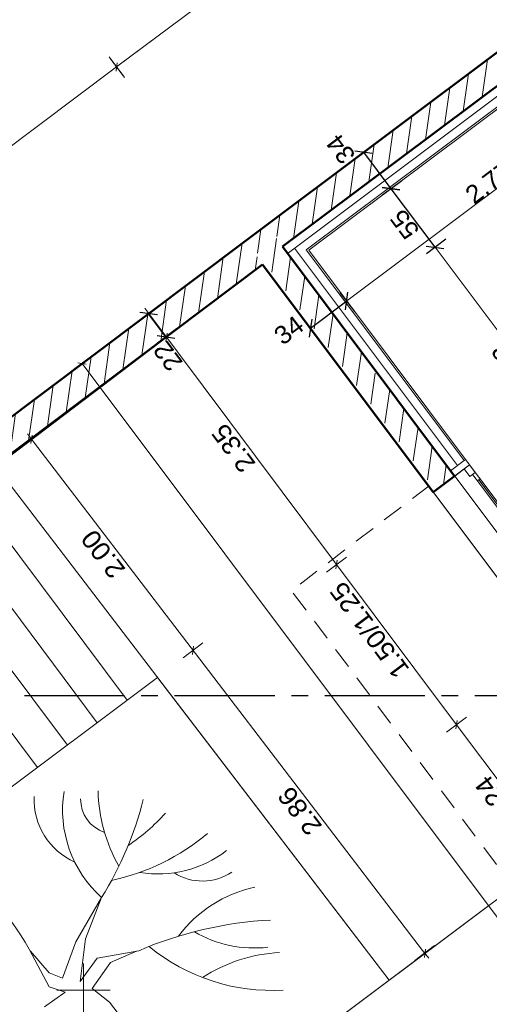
# Model space of a CAD drawing. Extents: x -61922 to -17841, y -51921 to -12831.
# Tile 3 of 22: x -57535 to -54015, y -42765 to -35387. Entities that reach past the tile are written whole.
import ezdxf

# ---------------------------------------------------------------- set-up
doc = ezdxf.new("R2010")
doc.units = 0
doc.header["$LTSCALE"] = 0.1
doc.header["$MEASUREMENT"] = 0
for name, pattern in [('AXES2', [1.125, 0.75, -0.125, 0.125, -0.125]), ('CACHE', [9.525, 6.35, -3.175]), ('Discontinu', [529.166651, 317.499995, -211.666656])]:
    doc.linetypes.add(name, pattern=pattern)
doc.layers.get('0').update_dxf_attribs({"lineweight": 9})
doc.layers.get('Defpoints').update_dxf_attribs({"lineweight": 9})
for name, color, linetype, lineweight in [('Brise Soleil', 7, 'Continuous', 9), ('Cloisons', 7, 'Continuous', 9), ('Cotat_ 1_50', 7, 'Continuous', 9), ('Doublages Inter', 7, 'Continuous', 9), ('Escalier', 7, 'Continuous', 9), ('Murs Périphériques', 7, 'Continuous', 9), ('Plomberie Sanitaire', 7, 'Continuous', 9), ('Végétation', 7, 'Continuous', 9)]:
    doc.layers.add(name, color=color, linetype=linetype, lineweight=lineweight)
doc.styles.add('STYLE_GENERE_2', font='swissc.ttf', dxfattribs={"width": 1.25})
doc.linetypes.add('ISOLATION', pattern='A,0.0001,-0.1,[134,ltypeshp.shx,S=0.1,R=0,X=-0.1,Y=0],-0.2,[134,ltypeshp.shx,S=0.1,R=180,X=0.1,Y=0],-0.1', length=0.4001)
doc.dimstyles.new('COTATION_EN_M', dxfattribs={"dimtxt": 135, "dimasz": 45, "dimexe": 80, "dimexo": 10, "dimgap": 3, "dimtad": 1, "dimlfac": 0.001, "dimzin": 0, "dimdsep": 46, "dimtxsty": 'STYLE_GENERE_2', "dimblk": 'OBLIQUE', "dimcen": 2.5, "dimclrd": 256, "dimclre": 256, "dimclrt": 256, "dimadec": 0, "dimazin": 0, "dimtfac": 1, "dimtix": 1, "dimtmove": 1, "dimatfit": 3, "dimldrblk": 'OBLIQUE', "dimfxl": 100, "dimfxlon": 1, "dimtfillclr": 256, "dimtolj": 1, "dimtzin": 1, "dimlwd": -1, "dimarcsym": 0})
doc.dimstyles.new('COTE CM', dxfattribs={"dimtxt": 135, "dimasz": 95, "dimexe": 80, "dimexo": 10, "dimgap": 10, "dimtad": 1, "dimdec": 0, "dimlfac": 0.1, "dimzin": 0, "dimtxsty": 'STYLE_GENERE_2', "dimblk": 'OBLIQUE', "dimcen": 0.09, "dimclrd": 256, "dimclre": 256, "dimclrt": 256, "dimadec": 0, "dimazin": 0, "dimtfac": 1, "dimtdec": 0, "dimtmove": 1, "dimatfit": 3, "dimfxl": 100, "dimfxlon": 1, "dimtolj": 1, "dimtzin": 0, "dimarcsym": 0})
pattern_1 = [(81.8604, (-49431.77, -45033.68), (-123.7407, 17.6982), [])]

# ---------------------------------------------------------------- blocks, each defined once
blk = doc.blocks.new('_Oblique')
at = {"color": 0, "linetype": 'ByBlock', "lineweight": -2}
blk.add_line((-0.5, -0.5), (0.5, 0.5), dxfattribs=at)
blk = doc.blocks.new('*D842')
at = {"linetype": 'CACHE', "lineweight": -2, "transparency": 16777216}
for p, q in [((-56748.2, -35821.4), (-56856.2, -35677.3)), ((-60161.6, -38380.6), (-60269.6, -38236.6))]:
    blk.add_line(p, q, dxfattribs=at)
at = {"transparency": 16777216}
blk.add_line((-60221.6, -38300.6), (-56808.2, -35741.3), dxfattribs=at)
at = {"layer": 'Defpoints', "color": 0, "linetype": 'CACHE', "transparency": 16777216}
for p in [(-56808.2, -35741.3), (-56209.7, -36539.6), (-59625.5, -39095.6)]:
    blk.add_point(p, dxfattribs=at)
at = {"linetype": 'CACHE', "transparency": 16777216, "xscale": 45, "yscale": 45, "zscale": 45}
for p, rotation in [((-56808.2, -35741.3), 36.86038092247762), ((-60221.6, -38300.6), 216.8603809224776)]:
    blk.add_blockref('_Oblique', p, dxfattribs=dict(at, rotation=rotation))
at = {"linetype": 'CACHE', "lineweight": 5, "transparency": 16777216, "insert": (-58557.5, -36964.1), "char_height": 135, "attachment_point": 5, "rotation": 36.86038, "style": 'STYLE_GENERE_2'}
blk.add_mtext('\\A1;4.27', dxfattribs=at)
blk = doc.blocks.new('*D917')
at = {"lineweight": -2, "ltscale": 10, "transparency": 16777216}
for p, q in [((-54342.1, -37032.8), (-54486.1, -37140.8)), ((-53070.4, -38729), (-53214.4, -38837))]:
    blk.add_line(p, q, dxfattribs=at)
at = {"ltscale": 10, "transparency": 16777216}
blk.add_line((-53150.4, -38789), (-54422.1, -37092.8), dxfattribs=at)
at = {"layer": 'Defpoints', "color": 0, "ltscale": 10, "transparency": 16777216}
for p in [(-52824.9, -35895.3), (-54422.1, -37092.8), (-51553, -37591.4)]:
    blk.add_point(p, dxfattribs=at)
at = {"ltscale": 10, "transparency": 16777216, "xscale": 45, "yscale": 45, "zscale": 45}
for p, rotation in [((-54422.1, -37092.8), 126.8603809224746), ((-53150.4, -38789), 306.8603809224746)]:
    blk.add_blockref('_Oblique', p, dxfattribs=dict(at, rotation=rotation))
at = {"ltscale": 10, "transparency": 16777216, "insert": (-53843.1, -37983.5), "char_height": 135, "attachment_point": 5, "rotation": 126.86038, "style": 'STYLE_GENERE_2'}
blk.add_mtext('\\A1;2.12', dxfattribs=at)
blk = doc.blocks.new('*D918')
at = {"lineweight": -2, "ltscale": 10, "transparency": 16777216}
for p, q in [((-54671.5, -36593.5), (-54815.5, -36701.4)), ((-54422.1, -37092.8), (-54751.5, -36653.4)), ((-54342.1, -37032.8), (-54486.1, -37140.8))]:
    blk.add_line(p, q, dxfattribs=at)
at = {"layer": 'Defpoints', "color": 0, "ltscale": 10, "transparency": 16777216}
for p in [(-53154.3, -35456), (-52824.9, -35895.3), (-54751.5, -36653.4)]:
    blk.add_point(p, dxfattribs=at)
at = {"lineweight": -2, "ltscale": 10, "transparency": 16777216, "xscale": 95, "yscale": 95, "zscale": 95}
for p, rotation in [((-54751.5, -36653.4), 126.8603809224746), ((-54422.1, -37092.8), 306.8603809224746)]:
    blk.add_blockref('_Oblique', p, dxfattribs=dict(at, rotation=rotation))
at = {"ltscale": 10, "transparency": 16777216, "insert": (-54649.9, -36920.4), "char_height": 135, "attachment_point": 5, "rotation": 126.86038, "style": 'STYLE_GENERE_2'}
blk.add_mtext('\\A1;55', dxfattribs=at)
blk = doc.blocks.new('*D919')
at = {"lineweight": -2, "ltscale": 10, "transparency": 16777216}
for p, q in [((-54876.1, -36320.6), (-55020.1, -36428.5)), ((-54751.5, -36653.4), (-54956.1, -36380.5)), ((-54671.5, -36593.5), (-54815.5, -36701.4))]:
    blk.add_line(p, q, dxfattribs=at)
at = {"layer": 'Defpoints', "color": 0, "ltscale": 10, "transparency": 16777216}
for p in [(-53087.9, -34979.9), (-53154.3, -35456), (-54956.1, -36380.5)]:
    blk.add_point(p, dxfattribs=at)
at = {"lineweight": -2, "ltscale": 10, "transparency": 16777216, "xscale": 95, "yscale": 95, "zscale": 95}
for p, rotation in [((-54956.1, -36380.5), 126.8603809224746), ((-54751.5, -36653.4), 306.8603809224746)]:
    blk.add_blockref('_Oblique', p, dxfattribs=dict(at, rotation=rotation))
at = {"ltscale": 10, "transparency": 16777216, "insert": (-55129.2, -36356.7), "char_height": 135, "attachment_point": 5, "rotation": 126.86038, "style": 'STYLE_GENERE_2'}
blk.add_mtext('\\A1;34', dxfattribs=at)
blk = doc.blocks.new('*D921')
at = {"lineweight": -2, "ltscale": 10, "transparency": 16777216}
for p, q in [((-56489.1, -37529.9), (-56633.1, -37637.9)), ((-56438.6, -37764), (-56569.1, -37589.9)), ((-56358.6, -37704), (-56502.6, -37812))]:
    blk.add_line(p, q, dxfattribs=at)
at = {"layer": 'Defpoints', "color": 0, "ltscale": 10, "transparency": 16777216}
for p in [(-55844.8, -37046.8), (-55714.2, -37220.9), (-56569.1, -37589.9)]:
    blk.add_point(p, dxfattribs=at)
at = {"lineweight": -2, "ltscale": 10, "transparency": 16777216, "xscale": 95, "yscale": 95, "zscale": 95}
for p, rotation in [((-56569.1, -37589.9), 126.8603809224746), ((-56438.6, -37764), 306.8603809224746)]:
    blk.add_blockref('_Oblique', p, dxfattribs=dict(at, rotation=rotation))
at = {"ltscale": 10, "transparency": 16777216, "insert": (-56424.7, -37909.9), "char_height": 135, "attachment_point": 5, "rotation": 126.86038, "style": 'STYLE_GENERE_2'}
blk.add_mtext('\\A1;22', dxfattribs=at)
blk = doc.blocks.new('*D922')
at = {"lineweight": -2, "ltscale": 10, "transparency": 16777216}
for p, q in [((-56987.3, -37903.4), (-57131.3, -38011.4)), ((-48648.3, -49025.8), (-48792.4, -49133.8))]:
    blk.add_line(p, q, dxfattribs=at)
at = {"ltscale": 10, "transparency": 16777216}
blk.add_line((-48728.3, -49085.8), (-57067.3, -37963.4), dxfattribs=at)
at = {"layer": 'Defpoints', "color": 0, "ltscale": 10, "transparency": 16777216}
for p in [(-55844.8, -37046.8), (-57067.3, -37963.4), (-47505.8, -48169.3)]:
    blk.add_point(p, dxfattribs=at)
at = {"ltscale": 10, "transparency": 16777216, "xscale": 45, "yscale": 45, "zscale": 45}
for p, rotation in [((-57067.3, -37963.4), 126.8603809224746), ((-48728.3, -49085.8), 306.8603809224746)]:
    blk.add_blockref('_Oblique', p, dxfattribs=dict(at, rotation=rotation))
at = {"ltscale": 10, "transparency": 16777216, "insert": (-52955.7, -43568), "char_height": 135, "attachment_point": 5, "rotation": 126.86038, "style": 'STYLE_GENERE_2'}
blk.add_mtext('\\A1;13.90', dxfattribs=at)
blk = doc.blocks.new('*D926')
at = {"lineweight": -2, "ltscale": 10, "transparency": 16777216}
for p, q in [((-55024.1, -37574.6), (-55132.1, -37430.6)), ((-55356.1, -37698.6), (-55084.1, -37494.6)), ((-55296.2, -37778.6), (-55404.1, -37634.6))]:
    blk.add_line(p, q, dxfattribs=at)
at = {"layer": 'Defpoints', "color": 0, "ltscale": 10, "transparency": 16777216}
for p in [(-55084.1, -37494.6), (-54163, -38723.2), (-54435.6, -38926.4)]:
    blk.add_point(p, dxfattribs=at)
at = {"lineweight": -2, "ltscale": 10, "transparency": 16777216, "xscale": 95, "yscale": 95, "zscale": 95}
for p, rotation in [((-55084.1, -37494.6), 36.86038092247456), ((-55356.1, -37698.6), 216.8603809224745)]:
    blk.add_blockref('_Oblique', p, dxfattribs=dict(at, rotation=rotation))
at = {"ltscale": 10, "transparency": 16777216, "insert": (-55517.4, -37714), "char_height": 135, "attachment_point": 5, "rotation": 36.86038, "style": 'STYLE_GENERE_2'}
blk.add_mtext('\\A1;34', dxfattribs=at)
blk = doc.blocks.new('*D927')
at = {"lineweight": -2, "ltscale": 10, "transparency": 16777216}
for p, q in [((-52930.3, -35754.8), (-52822.3, -35898.8)), ((-55024.1, -37574.6), (-55132.1, -37430.6))]:
    blk.add_line(p, q, dxfattribs=at)
at = {"ltscale": 10, "transparency": 16777216}
blk.add_line((-55084.1, -37494.6), (-52870.3, -35834.8), dxfattribs=at)
at = {"layer": 'Defpoints', "color": 0, "ltscale": 10, "transparency": 16777216}
for p in [(-53154.3, -35456), (-52870.3, -35834.8), (-54163, -38723.2)]:
    blk.add_point(p, dxfattribs=at)
at = {"ltscale": 10, "transparency": 16777216, "xscale": 45, "yscale": 45, "zscale": 45}
for p, rotation in [((-52870.3, -35834.8), 36.86038092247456), ((-55084.1, -37494.6), 216.8603809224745)]:
    blk.add_blockref('_Oblique', p, dxfattribs=dict(at, rotation=rotation))
at = {"ltscale": 10, "transparency": 16777216, "insert": (-54019.8, -36607.9), "char_height": 135, "attachment_point": 5, "rotation": 36.86038, "style": 'STYLE_GENERE_2'}
blk.add_mtext('\\A1;2.77', dxfattribs=at)

msp = doc.modelspace()

# ---------------------------------------------------------------- hatches: boundary and pattern name
h = msp.add_hatch()
h.set_pattern_fill('ANSI31', color=256, scale=1000, style=0)
h.set_pattern_definition(pattern_1)
h.paths.add_polyline_path([(-55564.692, -37087.004), (-55684.754, -36926.865), (-55828.772, -37034.841), (-54419.587, -38914.404), (-54275.266, -38806.832), (-54856.404, -38031.714, -0.41421356), (-54891.403, -38026.708, -0.41421356), (-54886.397, -37991.709)])
at = {"layer": 'Murs Périphériques', "linetype": 'Continuous', "lineweight": 15}
h = msp.add_hatch(dxfattribs=at)
h.set_pattern_fill('ANSI31', scale=1000, style=0)
h.set_pattern_definition(pattern_1)
h.paths.add_polyline_path([(-52967.967, -35139.949), (-53087.94, -34979.929), (-55675.943, -36920.259), (-55556.096, -37080.374)], flags=0)
h = msp.add_hatch(dxfattribs=at)
h.set_pattern_fill('ANSI31', scale=1000, style=0)
h.set_pattern_definition(pattern_1)
h.paths.add_polyline_path([(-55713.965, -37220.737), (-55846.214, -37044.924), (-59256.516, -39610.204), (-59124.267, -39786.017)], flags=0)

# ---------------------------------------------------------------- linework, layer by layer
at = {"lineweight": 50}
for p, q in [((-55844.774, -37046.839), (-53087.94, -34979.929)), ((-52967.216, -35140.862), (-55564.692, -37087.004)), ((-55844.774, -37046.839), (-59256.516, -39610.204)), ((-55844.774, -37046.839), (-55844.774, -37046.839)), ((-55564.692, -37087.004), (-54275.266, -38806.832)), ((-59124.267, -39786.017), (-55713.965, -37220.737)), ((-54435.468, -38926.241), (-55714.239, -37220.945)), ((-54275.266, -38806.832), (-54435.468, -38926.241))]:
    msp.add_line(p, q, dxfattribs=at)
msp.add_line((-52931.554, -35271.779), (-55386.892, -37112.439))
at = {"color": 1}
for p, q in [((-55488.508, -37188.616), (-55488.544, -37188.643)), ((-55480.71, -37199.018), (-55480.746, -37199.044))]:
    msp.add_line(p, q, dxfattribs=at)
at = {"linetype": 'AXES2', "lineweight": 30, "ltscale": 10000}
msp.add_line((-22998.781, -40452.808), (-60982.99, -40452.808), dxfattribs=at)
msp.add_lwpolyline([(-54305.024, -38767.142), (-54275.03, -38807.147), (-54163.016, -38723.166), (-54193.01, -38683.161)], close=True)
at = {"layer": 'Brise Soleil'}
msp.add_line((-54163.016, -38723.166), (-54435.623, -38926.357), dxfattribs=at)
at = {"layer": 'Brise Soleil', "color": 7, "linetype": 'Discontinu', "ltscale": 5}
for p in [(-54465.553, -38878.833), (-51900.801, -44470.29)]:
    msp.add_line(p, (-55497.693, -39665.164), dxfattribs=at)
at = {"layer": 'Cloisons', "color": 7, "linetype": 'ISOLATION', "ltscale": 1550}
for p, q in [((-52970.108, -35220.356), (-55521.278, -37133.072)), ((-54253.401, -38728.439), (-55475.336, -37098.628))]:
    msp.add_line(p, q, dxfattribs=at)
at = {"layer": 'Cotat_ 1_50', "color": 7, "linetype": 'Continuous', "lineweight": 5}
for p, q in [((-56808.164, -35741.373), (-54038.274, -33668.099)), ((-56788.15, -35726.392), (-54038.274, -33668.099)), ((-56751.986, -35816.427), (-56864.343, -35666.319)), ((-55174.975, -39449.39), (-56553.087, -37608.228)), ((-54276.128, -40650.253), (-55174.975, -39449.39)), ((-53534.983, -41640.425), (-54276.128, -40650.253)), ((-53534.983, -41640.425), (-54276.128, -40650.253))]:
    msp.add_line(p, q, dxfattribs=at)
at = {"layer": 'Cotat_ 1_50', "color": 7, "linetype": 'Continuous', "lineweight": 20}
for p, q in [((-56493.014, -37532.036), (-56643.122, -37644.392)), ((-56553.087, -37608.228), (-56598.029, -37548.185)), ((-57046.832, -37953.51), (-57196.527, -38066.415)), ((-57372.356, -38473.538), (-57521.244, -38587.506)), ((-57431.605, -38550.374), (-57477.192, -38490.819)), ((-56250.786, -40092.998), (-57431.605, -38550.374)), ((-55084.941, -39413.227), (-55235.049, -39525.583)), ((-54276.128, -40650.253), (-55174.975, -39449.39)), ((-56161.147, -40055.866), (-56310.035, -40169.833)), ((-54514.919, -42360.739), (-56250.786, -40092.998)), ((-54514.919, -42360.739), (-56250.786, -40092.998)), ((-54186.093, -40614.09), (-54336.201, -40726.446)), ((-54186.093, -40614.09), (-54336.201, -40726.446)), ((-54425.279, -42323.607), (-54574.167, -42437.575)), ((-54469.332, -42420.294), (-54514.919, -42360.739))]:
    msp.add_line(p, q, dxfattribs=at)
at = {"layer": 'Doublages Inter', "color": 7, "linetype": 'Continuous'}
for p, q in [((-52967.216, -35140.862), (-55564.692, -37087.004)), ((-55368.669, -37115.072), (-53154.303, -35455.972)), ((-55564.692, -37087.004), (-55480.71, -37199.018)), ((-54203.411, -38690.959), (-55386.892, -37112.439)), ((-54163.016, -38723.166), (-55368.669, -37115.072)), ((-55480.71, -37199.018), (-54275.03, -38807.147))]:
    msp.add_line(p, q, dxfattribs=at)
at = {"layer": 'Doublages Inter'}
for p, q in [((-47549.776, -47777.256), (-55564.78, -37086.885)), ((-54163.016, -38723.166), (-54275.03, -38807.147)), ((-54163.016, -38723.166), (-54203.021, -38753.159)), ((-54173.418, -38730.964), (-54173.44, -38730.935)), ((-53263.216, -39923.315), (-54163.016, -38723.166)), ((-54121.026, -38779.173), (-54163.016, -38723.166)), ((-54203.021, -38753.159), (-54161.031, -38809.166)), ((-54161.031, -38809.166), (-54121.026, -38779.173)), ((-54121.026, -38779.173), (-54141.028, -38794.169)), ((-54141.028, -38794.169), (-54105.036, -38842.175)), ((-54085.034, -38827.178), (-54121.026, -38779.173)), ((-54275.03, -38807.147), (-53375.23, -40007.296)), ((-54275.03, -38807.147), (-53375.23, -40007.296)), ((-54275.03, -38807.147), (-53375.23, -40007.296)), ((-54105.036, -38842.175), (-53751.115, -39314.234)), ((-54095.035, -38834.677), (-53741.113, -39306.736)), ((-54085.034, -38827.178), (-53731.112, -39299.237))]:
    msp.add_line(p, q, dxfattribs=at)
at = {"layer": 'Doublages Inter', "linetype": 'Continuous'}
msp.add_line((-47709.796, -47897.229), (-55714.239, -37220.945), dxfattribs=at)
at = {"layer": 'Doublages Inter', "color": 59, "linetype": 'Continuous', "lineweight": 20}
msp.add_line((-54105.036, -38842.175), (-54085.034, -38827.178), dxfattribs=at)
at = {"layer": 'Escalier', "color": 7, "linetype": 'Continuous', "lineweight": 9}
for p, q in [((-56729.124, -40486.756), (-57923.112, -38891.247)), ((-56953.302, -40654.518), (-58147.29, -39059.009)), ((-57177.48, -40822.281), (-58371.468, -39226.771)), ((-57401.658, -40990.043), (-58595.646, -39394.533))]:
    msp.add_line(p, q, dxfattribs=at)
at = {"layer": 'Murs Périphériques', "color": 7, "linetype": 'Continuous'}
for p, q in [((-53087.94, -34979.929), (-55844.774, -37046.839)), ((-55556.096, -37080.374), (-52967.967, -35139.949)), ((-55846.214, -37044.924), (-59256.516, -39610.204)), ((-59124.267, -39786.017), (-55713.965, -37220.737))]:
    msp.add_line(p, q, dxfattribs=at)
at = {"layer": 'Plomberie Sanitaire', "color": 7, "linetype": 'Continuous', "lineweight": 20}
for p, q in [((-56921.498, -41963.463), (-57113.816, -42297.805)), ((-57041.748, -42273.132), (-56921.498, -41963.463)), ((-57082.313, -42593.282), (-57041.748, -42273.132)), ((-57113.816, -42297.805), (-57215.035, -42569.998)), ((-57314.811, -42633.641), (-57462.616, -42352.634)), ((-57454.962, -42367.187), (-57313.272, -42528.594)), ((-56954.75, -42419.344), (-57082.313, -42593.282)), ((-56954.75, -42419.344), (-56642.279, -42363.015)), ((-56855.042, -42452.443), (-56658.461, -42365.932)), ((-57056.252, -42658.436), (-57056.252, -42458.436)), ((-56991.097, -42645.405), (-56855.042, -42452.443)), ((-57215.035, -42569.998), (-57313.272, -42528.594)), ((-57314.811, -42633.641), (-57194.745, -42674.353)), ((-57194.745, -42674.353), (-57348.648, -42782.633)), ((-57056.252, -42658.436), (-57256.252, -42658.436)), ((-57056.252, -42658.436), (-57056.252, -42858.436)), ((-57056.252, -42658.436), (-56856.252, -42658.436)), ((-56860.788, -42749.653), (-56991.097, -42645.405)), ((-56860.788, -42749.653), (-56663.02, -43006.92))]:
    msp.add_line(p, q, dxfattribs=at)
for centre, radius, start, end in [((-55762.935, -41140.635), 1184.886, 181.2347154, 209.8032337), ((-56910.409, -41228.418), 516.724, 177.8256903, 245.8994197), ((-56331.707, -41308.217), 881.589, 170.9375617, 228.0094295), ((-56815.183, -41227.874), 262.95, 179.3290821, 251.4010252), ((-59060.571, -40617.755), 2527.165, 327.8256771, 345.964095), ((-57584.325, -40303.009), 1536.999, 304.1378217, 317.9520292), ((-57193.679, -40215.911), 1657.656, 282.0748322, 310.0251328), ((-59314.255, -43399.759), 2127.214, 29.4887165, 56.4788959), ((-56493.846, -40965.603), 822.577, 260.199576, 308.1175415), ((-56165.822, -41446.506), 394.837, 237.6037096, 303.9292622), ((-55576.487, -42823.864), 956.23, 101.8921731, 143.4363273), ((-55505.361, -45012.791), 2883.382, 92.9789717, 113.2223167), ((-55776.456, -41455.249), 887.628, 239.5980285, 276.6048097), ((-55645.558, -41213.96), 1447.006, 230.5442765, 273.3885924), ((-55535.764, -43526.243), 1149.633, 92.5341553, 123.208372)]:
    msp.add_arc(centre, radius, start, end, dxfattribs=at)
at = {"layer": 'Végétation', "color": 7, "linetype": 'Continuous', "lineweight": 9, "flags": 128}
for points in [[(-57696.833, -38721.913), (-57713.55, -38734.423), (-54766.335, -42584.672), (-52797.637, -41111.094), (-55713.965, -37220.737)], [(-57339.729, -44510.867), (-54766.335, -42584.672), (-56502.543, -40316.486), (-59066.997, -42236.287), (-57359.99, -44526.033)], [(-52797.637, -41111.094), (-57359.99, -44526.033), (-55294.43, -45345.393), (-51658.876, -42629.967)]]:
    msp.add_lwpolyline(points, close=True, dxfattribs=at)

# ---------------------------------------------------------------- block references
at = {"ltscale": 10, "xscale": 45, "yscale": 45, "zscale": 45, "rotation": 36.86038092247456}
for p in [(-56434.704, -37766.389), (-57445.784, -38531.85), (-55159.995, -39469.405), (-56235.591, -40112.85), (-54261.147, -40670.268), (-54497.523, -42383.465)]:
    msp.add_blockref('_Oblique', p, dxfattribs=at)

# ---------------------------------------------------------------- texts
at = {"layer": 'Cotat_ 1_50', "color": 7, "lineweight": 20, "char_height": 140, "attachment_point": 1, "style": 'STYLE_GENERE_2'}
for s, insert, rotation in [('2.35', (-55873.221, -38796.891), 126.8148936), ('2.00', (-56847.494, -39589.851), 127.4326449), ('1.50/1.25', (-54719.76, -40337.918), 126.8148936), ('1.24', (-53899.764, -41433.436), 126.8148936), ('2.86', (-55373.956, -41514.885), 127.4326449)]:
    msp.add_mtext(s, dxfattribs=dict(at, insert=insert, rotation=rotation))

# ---------------------------------------------------------------- dimensions: what is measured, and where the dimension line sits
at = {"ltscale": 10}
for base, p1, p2, angle, picture, middle in [((-54956.079, -36380.548), (-53154.303, -35455.972), (-53087.94, -34979.929), 126.8603809, '*D919', (-55065.839, -36309.221)), ((-56569.125, -37589.914), (-55714.239, -37220.945), (-55844.774, -37046.839), 126.8603809, '*D921', (-56362.308, -37863.111)), ((-55084.107, -37494.619), (-54435.623, -38926.357), (-54163.016, -38723.166), 36.8603809, '*D926', (-55469.912, -37777.386))]:
    dim = msp.add_linear_dim(base=base, p1=p1, p2=p2, angle=angle, dimstyle='COTE CM', dxfattribs=at)
    dim.commit()
    dim.dimension.update_dxf_attribs({"geometry": picture, "text_midpoint": middle, "dimtype": 160})
for base, p1, p2, angle, dimstyle, picture, middle in [((-52870.269, -35834.815), (-54163.016, -38723.166), (-53154.303, -35455.972), 36.8603809, 'COTATION_EN_M', '*D927', (-54019.794, -36607.889)), ((-54751.481, -36653.441), (-52824.876, -35895.3), (-53154.303, -35455.972), 126.8603809, 'COTE CM', '*D918', (-54649.876, -36920.42)), ((-54422.082, -37092.79), (-51553.048, -37591.429), (-52824.876, -35895.3), 126.8603809, 'COTATION_EN_M', '*D917', (-53843.051, -37983.502)), ((-57067.278, -37963.399), (-47505.841, -48169.263), (-55844.774, -37046.839), 126.8603809, 'COTATION_EN_M', '*D922', (-52955.656, -43567.98))]:
    dim = msp.add_linear_dim(base=base, p1=p1, p2=p2, angle=angle, dimstyle=dimstyle, dxfattribs=at)
    dim.commit()
    dim.dimension.update_dxf_attribs({"geometry": picture, "text_midpoint": middle})
at = {"linetype": 'CACHE', "lineweight": 5}
dim = msp.add_linear_dim(base=(-56808.161, -35741.348), p1=(-59625.535, -39095.631), p2=(-56209.65, -36539.638), angle=36.8603809, dimstyle='COTATION_EN_M', dxfattribs=at)
dim.commit()
dim.dimension.update_dxf_attribs({"geometry": '*D842', "text_midpoint": (-58557.501, -36964.128)})

doc.saveas('drawing.dxf')
